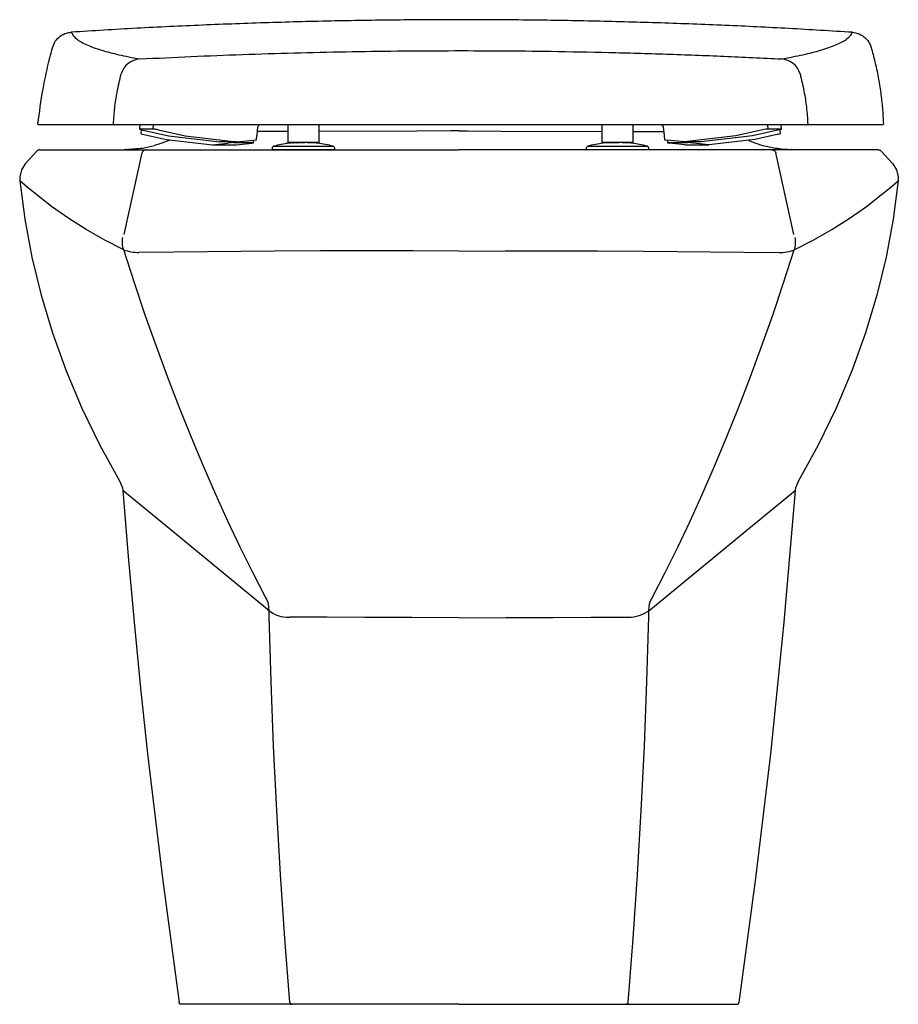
# Model space of a CAD drawing. Header units: millimetres. Extents: x 3572.928 to 3573.348, y 1775.443 to 1775.914.
import ezdxf

# ---------------------------------------------------------------- set-up
doc = ezdxf.new("R2010")
doc.units = ezdxf.units.MM
doc.layers.add('BLOCKS', color=3, linetype='Continuous')
doc.layers.add('SANINDUSA', color=3, linetype='Continuous')

msp = doc.modelspace()

# ---------------------------------------------------------------- linework, layer by layer
at = {"layer": 'BLOCKS', "linetype": 'Continuous'}
for p, q in [((3572.936108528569, 1775.851303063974), (3572.930520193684, 1775.845151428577)), ((3572.937555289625, 1775.851933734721), (3572.988330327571, 1775.851933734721)), ((3572.977757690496, 1775.81145267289), (3572.986400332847, 1775.850405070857)), ((3572.988330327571, 1775.851933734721), (3572.994518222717, 1775.851933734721)), ((3572.994518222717, 1775.851933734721), (3573.137975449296, 1775.851933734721)), ((3573.281432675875, 1775.851933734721), (3573.137975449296, 1775.851933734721)), ((3573.287620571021, 1775.851933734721), (3573.281432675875, 1775.851933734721)), ((3573.338395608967, 1775.851933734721), (3573.287620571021, 1775.851933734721)), ((3573.298193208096, 1775.81145267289), (3573.289550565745, 1775.850405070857)), ((3573.339842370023, 1775.851303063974), (3573.345430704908, 1775.845151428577)), ((3573.046330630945, 1775.636219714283), (3573.045368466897, 1775.637994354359)), ((3573.058101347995, 1775.443369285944), (3573.005025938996, 1775.443369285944)), ((3573.066787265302, 1775.443369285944), (3573.058101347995, 1775.443369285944)), ((3573.137975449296, 1775.443369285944), (3573.066787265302, 1775.443369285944)), ((3573.137975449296, 1775.443369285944), (3573.20916363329, 1775.443369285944)), ((3573.20916363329, 1775.443369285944), (3573.217849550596, 1775.443369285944)), ((3573.217849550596, 1775.443369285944), (3573.270925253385, 1775.443369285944))]:
    msp.add_line(p, q, dxfattribs=at)
at = {"layer": 'BLOCKS', "linetype": 'Continuous', "flags": 128}
for points in [[(3573.056044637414, 1775.860717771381), (3573.053975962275, 1775.860711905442), (3573.041588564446, 1775.860663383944)], [(3573.137975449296, 1775.860933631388), (3573.133975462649, 1775.860926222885), (3573.117975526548, 1775.860893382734), (3573.071044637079, 1775.86076030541)], [(3573.137975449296, 1775.860933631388), (3573.141975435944, 1775.860926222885), (3573.157975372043, 1775.860893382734), (3573.206313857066, 1775.860756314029)], [(3573.221313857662, 1775.860713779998), (3573.221974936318, 1775.860711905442), (3573.235901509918, 1775.860657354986)], [(3572.999646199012, 1775.856620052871), (3572.999274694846, 1775.856448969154), (3572.99536219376, 1775.854960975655), (3572.992257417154, 1775.854016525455)], [(3573.276421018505, 1775.856456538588), (3573.278185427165, 1775.855720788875), (3573.28273156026, 1775.854224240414), (3573.289434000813, 1775.852776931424)], [(3572.937555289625, 1775.85193373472), (3572.937353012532, 1775.851923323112), (3572.937152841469, 1775.851892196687), (3572.936956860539, 1775.851840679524), (3572.936767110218, 1775.851769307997), (3572.936585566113, 1775.8516788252), (3572.936414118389, 1775.851570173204), (3572.936254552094, 1775.85144448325), (3572.936108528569, 1775.851303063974)], [(3572.988330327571, 1775.85193373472), (3572.988000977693, 1775.851906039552), (3572.987680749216, 1775.851823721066), (3572.987378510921, 1775.85168905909), (3572.987102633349, 1775.851505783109), (3572.986860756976, 1775.851278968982), (3572.986659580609, 1775.851014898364), (3572.986504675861, 1775.850720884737), (3572.986400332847, 1775.850405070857)], [(3573.287620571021, 1775.85193373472), (3573.287949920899, 1775.851906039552), (3573.288270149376, 1775.851823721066), (3573.288572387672, 1775.85168905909), (3573.288848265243, 1775.851505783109), (3573.289090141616, 1775.851278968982), (3573.289291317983, 1775.851014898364), (3573.28944622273, 1775.850720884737), (3573.289550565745, 1775.850405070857)], [(3573.338395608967, 1775.85193373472), (3573.33859788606, 1775.851923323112), (3573.338798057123, 1775.851892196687), (3573.338994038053, 1775.851840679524), (3573.339183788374, 1775.851769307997), (3573.339365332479, 1775.8516788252), (3573.339536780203, 1775.851570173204), (3573.339696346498, 1775.85144448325), (3573.339842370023, 1775.851303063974)], [(3572.930520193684, 1775.845151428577), (3572.928682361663, 1775.842331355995), (3572.927850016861, 1775.839037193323), (3572.927872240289, 1775.837114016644)], [(3573.345430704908, 1775.845151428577), (3573.347268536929, 1775.842331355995), (3573.348100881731, 1775.839037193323), (3573.348078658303, 1775.837114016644)], [(3572.927872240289, 1775.837114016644), (3572.930325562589, 1775.818744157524), (3572.933736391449, 1775.800543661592), (3572.93815201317, 1775.782349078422), (3572.943512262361, 1775.764432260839), (3572.95005301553, 1775.746186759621), (3572.957569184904, 1775.728345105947), (3572.966146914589, 1775.7107457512), (3572.975671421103, 1775.693657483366)], [(3572.977599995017, 1775.804065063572), (3572.968640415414, 1775.808725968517), (3572.959702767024, 1775.813795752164), (3572.951294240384, 1775.819074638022), (3572.943046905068, 1775.824862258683), (3572.935195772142, 1775.83102412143), (3572.93145384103, 1775.834143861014), (3572.927872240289, 1775.837114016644)], [(3573.298350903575, 1775.804065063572), (3573.307309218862, 1775.808726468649), (3573.316248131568, 1775.813795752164), (3573.32465350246, 1775.819069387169), (3573.332903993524, 1775.824862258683), (3573.340755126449, 1775.83102412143), (3573.344497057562, 1775.834143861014), (3573.348078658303, 1775.837114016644)], [(3573.348078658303, 1775.837114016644), (3573.345630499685, 1775.818771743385), (3573.342214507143, 1775.800543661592), (3573.337806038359, 1775.782375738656), (3573.332438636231, 1775.764432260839), (3573.325908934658, 1775.746214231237), (3573.318381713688, 1775.728345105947), (3573.309818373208, 1775.710771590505), (3573.300279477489, 1775.693657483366)], [(3572.977599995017, 1775.804065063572), (3572.977356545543, 1775.804786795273), (3572.97716880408, 1775.805525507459), (3572.977037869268, 1775.806276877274), (3572.976964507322, 1775.807036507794), (3572.976949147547, 1775.807799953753), (3572.976991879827, 1775.808562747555), (3572.977092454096, 1775.809320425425), (3572.977250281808, 1775.810068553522)], [(3573.298350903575, 1775.804065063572), (3573.298594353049, 1775.804786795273), (3573.298782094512, 1775.805525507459), (3573.298913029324, 1775.806276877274), (3573.29898639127, 1775.807036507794), (3573.299001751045, 1775.807799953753), (3573.298959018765, 1775.808562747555), (3573.298858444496, 1775.809320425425), (3573.298700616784, 1775.810068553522)], [(3573.045368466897, 1775.637994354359), (3573.039320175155, 1775.649803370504), (3573.03335518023, 1775.661922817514), (3573.027472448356, 1775.674361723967), (3573.021683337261, 1775.68709837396), (3573.015788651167, 1775.700601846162), (3573.010002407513, 1775.714414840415), (3573.004319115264, 1775.728557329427), (3572.998753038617, 1775.743000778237), (3572.993279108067, 1775.757819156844), (3572.987930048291, 1775.772930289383), (3572.982699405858, 1775.788356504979), (3572.977599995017, 1775.804065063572)], [(3573.137975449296, 1775.803504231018), (3573.11586345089, 1775.803584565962), (3573.093752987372, 1775.803605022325), (3573.071702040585, 1775.803565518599), (3573.0496913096, 1775.803465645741), (3573.01769785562, 1775.803209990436), (3573.001753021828, 1775.803032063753), (3572.984907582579, 1775.802807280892)], [(3573.137975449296, 1775.803504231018), (3573.160097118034, 1775.803584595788), (3573.18219791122, 1775.803605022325), (3573.204258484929, 1775.803565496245), (3573.226259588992, 1775.803465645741), (3573.258253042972, 1775.803209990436), (3573.274197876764, 1775.803032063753), (3573.291043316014, 1775.802807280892)], [(3573.230582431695, 1775.637994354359), (3573.236630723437, 1775.649803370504), (3573.242595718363, 1775.661922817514), (3573.248478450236, 1775.674361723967), (3573.254267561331, 1775.68709837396), (3573.260162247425, 1775.700601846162), (3573.265948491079, 1775.714414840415), (3573.271631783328, 1775.728557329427), (3573.277197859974, 1775.743000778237), (3573.282671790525, 1775.757819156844), (3573.288020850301, 1775.772930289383), (3573.293251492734, 1775.788356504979), (3573.298350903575, 1775.804065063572)], [(3572.975671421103, 1775.693657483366), (3572.976957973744, 1775.690383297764), (3572.97715837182, 1775.689047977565)], [(3573.300279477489, 1775.693657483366), (3573.298992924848, 1775.690383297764), (3573.298792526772, 1775.689047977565)], [(3572.97715837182, 1775.689047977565), (3572.979750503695, 1775.657541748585), (3572.982595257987, 1775.626056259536), (3572.985692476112, 1775.594597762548), (3572.989042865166, 1775.563164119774), (3572.996091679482, 1775.503642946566), (3573.004057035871, 1775.444225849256)], [(3573.047172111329, 1775.631531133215), (3573.018365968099, 1775.65519842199), (3572.997521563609, 1775.672318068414), (3572.97715837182, 1775.689047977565)], [(3573.228778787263, 1775.631531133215), (3573.257584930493, 1775.65519842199), (3573.278429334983, 1775.672318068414), (3573.298792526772, 1775.689047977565)], [(3573.298792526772, 1775.689047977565), (3573.293355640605, 1775.626056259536), (3573.286908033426, 1775.563164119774), (3573.27985921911, 1775.503642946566), (3573.271893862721, 1775.444225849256)], [(3573.047172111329, 1775.631531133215), (3573.047087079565, 1775.633342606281), (3573.046817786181, 1775.634840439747), (3573.046330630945, 1775.636219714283)], [(3573.228778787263, 1775.631531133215), (3573.228863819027, 1775.633342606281), (3573.229133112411, 1775.634840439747), (3573.229620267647, 1775.636219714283)], [(3573.229620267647, 1775.636219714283), (3573.229876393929, 1775.636680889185), (3573.230122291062, 1775.637130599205), (3573.230358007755, 1775.637569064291), (3573.230582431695, 1775.637994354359)], [(3573.047187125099, 1775.628741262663), (3573.04716682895, 1775.630139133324), (3573.047172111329, 1775.631531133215)], [(3573.228763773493, 1775.628741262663), (3573.228777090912, 1775.629440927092), (3573.228784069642, 1775.630139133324), (3573.228784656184, 1775.630836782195), (3573.228778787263, 1775.631531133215)], [(3573.057129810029, 1775.444246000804), (3573.054710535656, 1775.474763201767), (3573.052588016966, 1775.505445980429), (3573.050778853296, 1775.536076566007), (3573.0492732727, 1775.566835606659), (3573.048074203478, 1775.597742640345), (3573.047187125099, 1775.628741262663)], [(3573.137975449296, 1775.628220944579), (3573.11547547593, 1775.628258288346), (3573.092975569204, 1775.628324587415), (3573.074932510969, 1775.628399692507), (3573.056889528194, 1775.628495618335)], [(3573.137975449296, 1775.628220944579), (3573.160475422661, 1775.628258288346), (3573.182975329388, 1775.628324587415), (3573.201018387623, 1775.628399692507), (3573.219061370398, 1775.628495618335)], [(3573.218821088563, 1775.444246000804), (3573.221240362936, 1775.474763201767), (3573.223362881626, 1775.505445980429), (3573.225172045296, 1775.536076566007), (3573.226677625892, 1775.566835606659), (3573.227876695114, 1775.597742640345), (3573.228763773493, 1775.628741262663)], [(3573.005025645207, 1775.443369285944), (3573.004851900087, 1775.443385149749), (3573.004683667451, 1775.443432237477), (3573.004526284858, 1775.443509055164), (3573.004384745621, 1775.443613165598), (3573.004263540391, 1775.443741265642), (3573.004166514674, 1775.443889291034), (3573.004096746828, 1775.444052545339), (3573.004056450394, 1775.444225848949)], [(3573.057129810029, 1775.444246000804), (3573.05716737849, 1775.4440694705), (3573.05723542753, 1775.443902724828), (3573.057331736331, 1775.443751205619), (3573.057453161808, 1775.443619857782), (3573.057595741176, 1775.44351296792), (3573.057754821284, 1775.44343402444), (3573.05792521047, 1775.443385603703), (3573.058101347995, 1775.443369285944)], [(3573.218821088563, 1775.444246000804), (3573.218783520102, 1775.4440694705), (3573.218715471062, 1775.443902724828), (3573.21861916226, 1775.443751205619), (3573.218497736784, 1775.443619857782), (3573.218355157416, 1775.44351296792), (3573.218196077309, 1775.44343402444), (3573.218025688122, 1775.443385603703), (3573.217849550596, 1775.443369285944)], [(3573.270925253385, 1775.443369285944), (3573.271098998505, 1775.443385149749), (3573.271267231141, 1775.443432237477), (3573.271424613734, 1775.443509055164), (3573.271566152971, 1775.443613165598), (3573.271687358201, 1775.443741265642), (3573.271784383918, 1775.443889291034), (3573.271854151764, 1775.444052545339), (3573.271894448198, 1775.444225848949)]]:
    msp.add_lwpolyline(points, dxfattribs=at)
at = {"layer": 'BLOCKS'}
for centre, radius, start, end in [((3572.968009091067, 1776.02274890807), 0.1709766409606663, 273.6471428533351, 276.2143057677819), ((3572.978580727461, 1775.903440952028), 0.05128182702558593, 278.9026452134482, 285.4677903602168), ((3573.297896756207, 1775.906312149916), 0.05419998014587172, 261.0171130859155, 269.1214382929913), ((3572.978981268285, 1775.850464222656), 0.001657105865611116, 93.32346171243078, 117.5268541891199), ((3573.296954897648, 1775.850456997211), 0.001665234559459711, 62.47440891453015, 86.1848901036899), ((3572.986183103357, 1775.832074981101), 0.02929548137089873, 252.9633094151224, 267.5045616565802), ((3573.291322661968, 1775.823041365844), 0.02023601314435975, 269.2090412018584, 290.3230877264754), ((3573.056085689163, 1775.642993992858), 0.0145206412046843, 229.0553841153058, 273.1734232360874), ((3573.219071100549, 1775.645536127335), 0.017040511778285, 269.9672840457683, 304.7281104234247)]:
    msp.add_arc(centre, radius, start, end, dxfattribs=at)
at = {"layer": 'SANINDUSA'}
for p, q in [((3572.985296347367, 1775.863842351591), (3572.985121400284, 1775.861834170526)), ((3572.991638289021, 1775.861877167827), (3572.985287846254, 1775.861867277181)), ((3572.991638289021, 1775.861877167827), (3572.991811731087, 1775.863868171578)), ((3573.041412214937, 1775.858757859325), (3573.041799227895, 1775.86293968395)), ((3573.056044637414, 1775.863847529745), (3573.056044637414, 1775.855347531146)), ((3573.071044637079, 1775.855347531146), (3573.071044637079, 1775.863847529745)), ((3573.206313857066, 1775.863847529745), (3573.206313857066, 1775.855347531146)), ((3573.221313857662, 1775.855347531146), (3573.221313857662, 1775.863847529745)), ((3573.235690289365, 1775.86293968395), (3573.236076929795, 1775.858761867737)), ((3573.285582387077, 1775.863858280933), (3573.285755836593, 1775.861867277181)), ((3573.29210627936, 1775.861857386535), (3573.285755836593, 1775.861867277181)), ((3573.292272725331, 1775.86182427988), (3573.292097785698, 1775.863832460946)), ((3572.985902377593, 1775.861559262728), (3572.985780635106, 1775.859771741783)), ((3572.986303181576, 1775.861465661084), (3572.999055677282, 1775.858643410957)), ((3572.986617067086, 1775.859462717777), (3572.99802430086, 1775.856806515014)), ((3572.994241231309, 1775.861478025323), (3573.006993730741, 1775.858655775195)), ((3572.999055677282, 1775.858643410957), (3573.023656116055, 1775.855796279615)), ((3573.006993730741, 1775.858655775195), (3573.031594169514, 1775.855808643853)), ((3573.041143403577, 1775.856747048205), (3573.041319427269, 1775.85876767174)), ((3573.236074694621, 1775.858757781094), (3573.236250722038, 1775.856737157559)), ((3573.270400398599, 1775.858645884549), (3573.245799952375, 1775.855798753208)), ((3573.278338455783, 1775.858633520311), (3573.253738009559, 1775.855786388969)), ((3573.283152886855, 1775.861468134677), (3573.270400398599, 1775.858645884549)), ((3573.291090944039, 1775.861455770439), (3573.278338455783, 1775.858633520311)), ((3573.290872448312, 1775.859462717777), (3573.279465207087, 1775.856806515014)), ((3573.291708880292, 1775.859771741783), (3573.291586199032, 1775.861573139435)), ((3572.99802430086, 1775.856806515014), (3573.020004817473, 1775.854279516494)), ((3573.020004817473, 1775.854279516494), (3573.027423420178, 1775.855166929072)), ((3573.020004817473, 1775.854279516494), (3573.03147634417, 1775.854279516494)), ((3573.031594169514, 1775.855808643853), (3573.023656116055, 1775.855796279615)), ((3573.030258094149, 1775.855806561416), (3573.030228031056, 1775.855365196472)), ((3573.030228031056, 1775.855365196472), (3573.039405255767, 1775.855365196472)), ((3573.03147634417, 1775.854279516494), (3573.038894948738, 1775.855166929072)), ((3573.031594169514, 1775.855808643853), (3573.039915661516, 1775.856587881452)), ((3573.039763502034, 1775.855329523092), (3573.039848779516, 1775.856581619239)), ((3573.048544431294, 1775.852448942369), (3573.048544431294, 1775.851933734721)), ((3573.04950100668, 1775.853648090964), (3573.049518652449, 1775.853648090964)), ((3573.049518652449, 1775.853648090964), (3573.049521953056, 1775.853648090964)), ((3573.056156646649, 1775.855063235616), (3573.055523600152, 1775.854978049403)), ((3573.058436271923, 1775.855198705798), (3573.059003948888, 1775.855287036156)), ((3573.078544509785, 1775.851933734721), (3573.078544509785, 1775.852448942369)), ((3573.198813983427, 1775.852448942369), (3573.198813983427, 1775.851933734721)), ((3573.210813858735, 1775.855347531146), (3573.210813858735, 1775.855307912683)), ((3573.228814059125, 1775.851933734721), (3573.228814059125, 1775.852448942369)), ((3573.245799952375, 1775.855798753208), (3573.237478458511, 1775.856577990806)), ((3573.237642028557, 1775.856562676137), (3573.237726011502, 1775.855329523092)), ((3573.238084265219, 1775.855365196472), (3573.247261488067, 1775.855365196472)), ((3573.24601317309, 1775.854279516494), (3573.238594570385, 1775.855166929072)), ((3573.253738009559, 1775.855786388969), (3573.245799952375, 1775.855798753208)), ((3573.24601317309, 1775.854279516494), (3573.257484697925, 1775.854279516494)), ((3573.257484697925, 1775.854279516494), (3573.25006609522, 1775.855166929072)), ((3573.279465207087, 1775.856806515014), (3573.257484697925, 1775.854279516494))]:
    msp.add_line(p, q, dxfattribs=at)
for centre, radius, start, end in [((3572.985968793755, 1775.885431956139), 0.009965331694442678, 93.74712201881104, 163.7465304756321), ((3573.29153990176, 1775.885433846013), 0.009962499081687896, 16.2712680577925, 86.23829783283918), ((3572.973187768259, 1775.864345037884), 0.0004975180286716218, 176.4006839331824, 269.6387461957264), ((3573.04279497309, 1775.862847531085), 0.001000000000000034, 90, 175.2609272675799), ((3573.234694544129, 1775.862847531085), 0.001000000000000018, 4.487523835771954, 90), ((3573.304302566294, 1775.864345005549), 0.0004974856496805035, 270.3604663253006, 3.510859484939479)]:
    msp.add_arc(centre, radius, start, end, dxfattribs=at)
for centre, major_axis, ratio, start_param, end_param in [((3572.987096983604, 1775.861466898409), (0.001975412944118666, -0.0003684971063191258), 0.07926120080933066, 2.742896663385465, 4.313692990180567), ((3572.993447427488, 1775.86147678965), (0.001975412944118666, -0.0003684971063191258), 0.07926120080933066, 1.172100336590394, 2.74289666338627), ((3573.283946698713, 1775.861466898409), (0.001975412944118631, 0.0003684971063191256), 0.07926120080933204, 0.3986959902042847, 1.969492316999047), ((3573.290297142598, 1775.861457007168), (0.001975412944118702, 0.0003684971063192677), 0.07926120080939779, 5.111084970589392, 6.681881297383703), ((3572.987764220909, 1775.859462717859), (0.001983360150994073, -0.0003110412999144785), 0.1072517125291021, 3.151006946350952, 4.112555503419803), ((3573.28972529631, 1775.859462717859), (0.001983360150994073, 0.0003110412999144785), 0.1072517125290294, 5.312222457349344, 6.273771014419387), ((3573.02857057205, 1775.855166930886), (0.002015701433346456, 0.0001635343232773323), 0.05561173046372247, 0.6009024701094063, 2.171698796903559), ((3573.037747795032, 1775.855166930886), (0.002015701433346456, 0.0001635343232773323), 0.05561173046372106, 5.313291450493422, 6.884087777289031), ((3573.039121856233, 1775.856586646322), (0.002021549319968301, 0.0001607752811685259), 0.03304567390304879, 5.113294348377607, 6.277640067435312), ((3573.238272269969, 1775.856576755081), (0.002021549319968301, -0.0001607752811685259), 0.03304567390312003, 3.147137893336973, 4.311483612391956), ((3573.239741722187, 1775.855166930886), (0.002015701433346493, -0.0001635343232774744), 0.05561173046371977, 2.540690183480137, 4.11148651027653), ((3573.248918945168, 1775.855166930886), (0.002015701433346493, -0.0001635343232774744), 0.05561173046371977, 0.9698938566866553, 2.540690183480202)]:
    msp.add_ellipse(centre, major_axis=major_axis, ratio=ratio, start_param=start_param, end_param=end_param, dxfattribs=at)
for points, knots in [([(3573.326113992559, 1775.908097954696), (3573.316003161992, 1775.90872305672), (3573.295781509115, 1775.909973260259), (3573.265199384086, 1775.911447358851), (3573.234461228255, 1775.912623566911), (3573.203490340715, 1775.913473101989), (3573.172357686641, 1775.913996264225), (3573.14109404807, 1775.914187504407), (3573.109827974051, 1775.914046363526), (3573.078419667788, 1775.913569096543), (3573.046896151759, 1775.912750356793), (3573.015291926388, 1775.911578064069), (3572.983805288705, 1775.910089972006), (3572.96296193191, 1775.908812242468), (3572.952543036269, 1775.908173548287)], [0, 0, 0, 0, 0.0820858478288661, 0.1641716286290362, 0.2465899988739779, 0.3290083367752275, 0.4121498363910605, 0.4953345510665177, 0.578519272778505, 0.6616607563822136, 0.7462228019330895, 0.8308301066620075, 0.9154376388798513, 1, 1, 1, 1]), ([(3572.943492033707, 1775.900738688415), (3572.943891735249, 1775.901799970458), (3572.944690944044, 1775.903922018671), (3572.947123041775, 1775.906357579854), (3572.949852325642, 1775.907809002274), (3572.951755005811, 1775.90806678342), (3572.952543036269, 1775.908173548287)], [0, 0, 0, 0, 0.2683870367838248, 0.5366436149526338, 0.8080923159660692, 0.9999999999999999, 0.9999999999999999, 0.9999999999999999, 0.9999999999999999]), ([(3572.952543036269, 1775.908173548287), (3572.952775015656, 1775.907658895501), (3572.953238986, 1775.906629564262), (3572.954741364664, 1775.905134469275), (3572.956835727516, 1775.903676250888), (3572.959581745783, 1775.902260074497), (3572.962964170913, 1775.90088519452), (3572.966773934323, 1775.899623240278), (3572.970893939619, 1775.898466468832), (3572.975231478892, 1775.897407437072), (3572.979988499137, 1775.896374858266), (3572.983541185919, 1775.895708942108), (3572.985317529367, 1775.895375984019)], [0, 0, 0, 0, 0.1066179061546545, 0.2132411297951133, 0.3198590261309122, 0.4266698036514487, 0.5334859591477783, 0.6402967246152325, 0.7301968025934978, 0.8200968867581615, 0.910048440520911, 1, 1, 1, 1]), ([(3573.292193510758, 1775.895374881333), (3573.294016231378, 1775.895707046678), (3573.297661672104, 1775.896371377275), (3573.302553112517, 1775.897402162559), (3573.307021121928, 1775.898460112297), (3573.311166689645, 1775.89958752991), (3573.314940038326, 1775.900788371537), (3573.318274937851, 1775.902067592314), (3573.321048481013, 1775.903384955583), (3573.323378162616, 1775.90482359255), (3573.325201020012, 1775.906387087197), (3573.325809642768, 1775.907527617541), (3573.326113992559, 1775.908097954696)], [0, 0, 0, 0, 0.09040697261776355, 0.180813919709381, 0.2712735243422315, 0.3617331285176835, 0.461935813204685, 0.5621385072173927, 0.6624132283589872, 0.7626879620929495, 0.881329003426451, 1, 1, 1, 1]), ([(3573.326113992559, 1775.908097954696), (3573.327243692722, 1775.907910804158), (3573.329503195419, 1775.907536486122), (3573.332398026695, 1775.905569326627), (3573.334268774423, 1775.903202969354), (3573.334878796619, 1775.901486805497), (3573.335103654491, 1775.900854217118)], [0, 0, 0, 0, 0.2794878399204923, 0.5590010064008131, 0.8374451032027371, 1, 1, 1, 1]), ([(3572.936560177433, 1775.864405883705), (3572.937312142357, 1775.869925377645), (3572.938755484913, 1775.880519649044), (3572.941361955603, 1775.892592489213), (3572.943074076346, 1775.899140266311), (3572.943492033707, 1775.900738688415)], [0, 0, 0, 0, 0.4511897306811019, 0.8660262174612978, 1, 1, 1, 1]), ([(3573.335103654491, 1775.900854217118), (3573.33571652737, 1775.898622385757), (3573.337000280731, 1775.893947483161), (3573.33851569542, 1775.886708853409), (3573.339716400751, 1775.879251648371), (3573.34057053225, 1775.87179713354), (3573.340839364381, 1775.866846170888), (3573.340973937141, 1775.864367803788)], [0, 0, 0, 0, 0.1875585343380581, 0.3928692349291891, 0.5987073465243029, 0.7991197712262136, 1, 1, 1, 1]), ([(3572.985317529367, 1775.895375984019), (3572.993472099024, 1775.895775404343), (3573.009781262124, 1775.896574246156), (3573.034396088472, 1775.897528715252), (3573.059103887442, 1775.898297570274), (3573.083777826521, 1775.89885722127), (3573.108371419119, 1775.899211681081), (3573.132890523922, 1775.899362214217), (3573.157436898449, 1775.899308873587), (3573.183028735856, 1775.899040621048), (3573.209622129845, 1775.89852851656), (3573.237217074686, 1775.897737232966), (3573.264766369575, 1775.896710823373), (3573.283051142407, 1775.89582019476), (3573.292193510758, 1775.895374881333)], [0, 0, 0, 0, 0.08037680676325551, 0.160753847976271, 0.2413716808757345, 0.3219896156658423, 0.4014476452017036, 0.4809057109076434, 0.5605885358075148, 0.6402713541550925, 0.730037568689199, 0.8198036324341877, 0.9099019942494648, 1, 1, 1, 1]), ([(3572.972691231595, 1775.864376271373), (3572.972870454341, 1775.866909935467), (3572.973230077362, 1775.871993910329), (3572.974420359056, 1775.879992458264), (3572.975705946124, 1775.885331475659), (3572.976401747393, 1775.888221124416)], [0, 0, 0, 0, 0.3130797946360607, 0.628216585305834, 1, 1, 1, 1]), ([(3573.301103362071, 1775.888225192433), (3573.301765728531, 1775.885486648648), (3573.303034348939, 1775.880241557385), (3573.30424666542, 1775.872246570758), (3573.304614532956, 1775.867005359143), (3573.304799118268, 1775.864375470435)], [0, 0, 0, 0, 0.3524754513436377, 0.6750908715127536, 1, 1, 1, 1]), ([(3572.937055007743, 1775.863847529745), (3572.936998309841, 1775.863853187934), (3572.936884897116, 1775.863864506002), (3572.936733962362, 1775.863952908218), (3572.936621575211, 1775.864082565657), (3572.936556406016, 1775.864241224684), (3572.936558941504, 1775.864351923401), (3572.936560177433, 1775.864405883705)], [0, 0, 0, 0, 0.2040907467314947, 0.4082424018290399, 0.6108384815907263, 0.8103024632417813, 1, 1, 1, 1]), ([(3572.973184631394, 1775.863847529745), (3572.971466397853, 1775.863847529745), (3572.968029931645, 1775.863847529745), (3572.963351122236, 1775.863847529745), (3572.959021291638, 1775.863847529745), (3572.954592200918, 1775.863847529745), (3572.950234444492, 1775.863847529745), (3572.946157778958, 1775.863847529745), (3572.942783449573, 1775.863847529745), (3572.940132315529, 1775.863847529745), (3572.938141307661, 1775.863847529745), (3572.937417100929, 1775.863847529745), (3572.937055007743, 1775.863847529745)], [0, 0, 0, 0, 0.08184898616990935, 0.1636979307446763, 0.2455861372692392, 0.3274743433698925, 0.4394464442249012, 0.5514248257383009, 0.663396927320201, 0.7755958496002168, 0.8878010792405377, 1, 1, 1, 1]), ([(3572.98082820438, 1775.863847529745), (3572.980143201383, 1775.863847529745), (3572.978425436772, 1775.863847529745), (3572.97602802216, 1775.863847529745), (3572.97398020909, 1775.863847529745), (3572.973449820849, 1775.863847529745), (3572.973184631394, 1775.863847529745)], [0, 0, 0, 0, 0.1809975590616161, 0.4538829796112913, 0.726946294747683, 1, 1, 1, 1]), ([(3573.296662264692, 1775.863847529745), (3573.288388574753, 1775.863847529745), (3573.271841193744, 1775.863847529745), (3573.246842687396, 1775.863847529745), (3573.221733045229, 1775.863847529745), (3573.196016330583, 1775.863847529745), (3573.169742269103, 1775.863847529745), (3573.142897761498, 1775.863847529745), (3573.116014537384, 1775.863847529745), (3573.089012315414, 1775.863847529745), (3573.061951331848, 1775.863847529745), (3573.03482706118, 1775.863847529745), (3573.007759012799, 1775.863847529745), (3572.989805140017, 1775.863847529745), (3572.98082820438, 1775.863847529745)], [0, 0, 0, 0, 0.07936098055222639, 0.1587219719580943, 0.2383543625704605, 0.3179867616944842, 0.402403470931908, 0.4868201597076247, 0.5715637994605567, 0.656307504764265, 0.7420592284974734, 0.8278109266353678, 0.9139054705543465, 1, 1, 1, 1]), ([(3573.304305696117, 1775.863847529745), (3573.304153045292, 1775.863847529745), (3573.303769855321, 1775.863847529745), (3573.302234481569, 1775.863847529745), (3573.299754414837, 1775.863847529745), (3573.29769296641, 1775.863847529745), (3573.296662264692, 1775.863847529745)], [0, 0, 0, 0, 0.1807301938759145, 0.4536758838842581, 0.7268439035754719, 1, 1, 1, 1]), ([(3573.340476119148, 1775.863847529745), (3573.340113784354, 1775.863847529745), (3573.339389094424, 1775.863847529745), (3573.337400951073, 1775.863847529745), (3573.334751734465, 1775.863847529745), (3573.33137524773, 1775.863847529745), (3573.327288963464, 1775.863847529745), (3573.322922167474, 1775.863847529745), (3573.318486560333, 1775.863847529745), (3573.314152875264, 1775.863847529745), (3573.309468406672, 1775.863847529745), (3573.30602659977, 1775.863847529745), (3573.304305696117, 1775.863847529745)], [0, 0, 0, 0, 0.111955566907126, 0.2239174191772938, 0.3358729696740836, 0.4480554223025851, 0.5602441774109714, 0.672426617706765, 0.7543003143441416, 0.8361740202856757, 0.9180870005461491, 1, 1, 1, 1]), ([(3573.340973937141, 1775.864367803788), (3573.340970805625, 1775.864312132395), (3573.340964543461, 1775.864200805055), (3573.340886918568, 1775.864049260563), (3573.340768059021, 1775.863931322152), (3573.340624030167, 1775.863859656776), (3573.340522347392, 1775.863851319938), (3573.340476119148, 1775.863847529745)], [0, 0, 0, 0, 0.2049954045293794, 0.4099339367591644, 0.6161974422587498, 0.8255110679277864, 1, 1, 1, 1]), ([(3573.049452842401, 1775.853648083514), (3573.049326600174, 1775.853598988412), (3573.04907411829, 1775.85350079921), (3573.048781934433, 1775.8532107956), (3573.048582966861, 1775.852850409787), (3573.048557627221, 1775.852580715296), (3573.048544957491, 1775.852445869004)], [0, 0, 0, 0, 0.2500062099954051, 0.5000073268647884, 0.7500054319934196, 0.9999999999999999, 0.9999999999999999, 0.9999999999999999, 0.9999999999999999]), ([(3573.056723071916, 1775.855160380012), (3573.055466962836, 1775.854968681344), (3573.052952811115, 1775.854584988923), (3573.050503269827, 1775.853927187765), (3573.049277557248, 1775.853598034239)], [0, 0, 0, 0, 0.4996154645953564, 1, 1, 1, 1]), ([(3573.049521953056, 1775.853648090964), (3573.049515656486, 1775.853648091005), (3573.049496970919, 1775.853648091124), (3573.050057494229, 1775.853648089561), (3573.051139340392, 1775.853648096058), (3573.05272246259, 1775.853648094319), (3573.054720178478, 1775.85364809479), (3573.057060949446, 1775.853648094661), (3573.059642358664, 1775.853648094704), (3573.062372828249, 1775.853648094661), (3573.065157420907, 1775.853648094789), (3573.067879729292, 1775.853648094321), (3573.070426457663, 1775.853648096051), (3573.07271115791, 1775.853648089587), (3573.074648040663, 1775.853648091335), (3573.076164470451, 1775.853648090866), (3573.0771591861, 1775.853648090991), (3573.077639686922, 1775.853648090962), (3573.077585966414, 1775.853648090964), (3573.077569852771, 1775.853648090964)], [0, 0, 0, 0, 0.03205009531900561, 0.09511117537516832, 0.1575806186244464, 0.2200502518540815, 0.2831110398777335, 0.3461721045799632, 0.4086416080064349, 0.471111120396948, 0.5341721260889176, 0.5972331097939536, 0.6597026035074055, 0.7221722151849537, 0.785233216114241, 0.8482943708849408, 0.9107637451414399, 0.9732332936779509, 1, 1, 1, 1]), ([(3573.071044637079, 1775.855347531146), (3573.070931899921, 1775.855347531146), (3573.070706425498, 1775.855347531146), (3573.06897206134, 1775.855347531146), (3573.06649296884, 1775.855347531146), (3573.06354463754, 1775.855347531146), (3573.060596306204, 1775.855347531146), (3573.058117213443, 1775.855347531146), (3573.056382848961, 1775.855347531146), (3573.056157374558, 1775.855347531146), (3573.056044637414, 1775.855347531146)], [0, 0, 0, 0, 0.125000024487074, 0.250000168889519, 0.3749999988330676, 0.4999999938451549, 0.6249999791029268, 0.7499998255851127, 0.874999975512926, 1, 1, 1, 1]), ([(3573.057363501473, 1775.855146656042), (3573.0573606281, 1775.855146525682), (3573.056840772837, 1775.855122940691), (3573.056527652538, 1775.855096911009), (3573.056216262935, 1775.855071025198)], [0, 0, 0, 0, 0.005527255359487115, 1, 1, 1, 1]), ([(3573.071565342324, 1775.854978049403), (3573.071359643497, 1775.855014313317), (3573.070983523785, 1775.855080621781), (3573.069934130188, 1775.855166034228), (3573.068843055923, 1775.855231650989), (3573.067584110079, 1775.855288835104), (3573.066262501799, 1775.855338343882), (3573.064859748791, 1775.855347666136), (3573.063300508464, 1775.855335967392), (3573.061659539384, 1775.855321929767), (3573.060183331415, 1775.855304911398), (3573.059016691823, 1775.85528852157), (3573.057968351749, 1775.855268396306), (3573.05761592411, 1775.855253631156), (3573.057428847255, 1775.855245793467)], [0, 0, 0, 0, 0.1096743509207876, 0.2005392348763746, 0.2762470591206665, 0.3391187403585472, 0.4307331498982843, 0.4920112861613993, 0.5700221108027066, 0.6770266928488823, 0.7434440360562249, 0.8193149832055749, 0.9040881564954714, 1, 1, 1, 1]), ([(3573.059440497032, 1775.855347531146), (3573.059491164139, 1775.855354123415), (3573.059572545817, 1775.85536471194), (3573.059669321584, 1775.855376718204), (3573.059723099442, 1775.85538328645), (3573.059750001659, 1775.855386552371), (3573.059763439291, 1775.855388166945), (3573.059770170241, 1775.855388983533), (3573.059773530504, 1775.855389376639), (3573.059775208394, 1775.855389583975), (3573.059776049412, 1775.855389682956), (3573.059776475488, 1775.855389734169), (3573.059776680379, 1775.855389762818), (3573.059776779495, 1775.855389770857), (3573.059776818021, 1775.855389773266), (3573.059776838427, 1775.855389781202), (3573.059809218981, 1775.855376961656), (3573.060033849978, 1775.855405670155), (3573.060156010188, 1775.855328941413), (3573.060194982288, 1775.855304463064)], [0, 0, 0, 0, 0.1995128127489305, 0.3204581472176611, 0.3809287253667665, 0.4111637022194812, 0.4262857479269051, 0.4338418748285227, 0.437624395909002, 0.439515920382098, 0.4404569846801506, 0.4409276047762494, 0.4411675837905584, 0.4412873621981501, 0.4413152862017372, 0.4413273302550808, 0.4413441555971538, 0.8217750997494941, 1, 1, 1, 1]), ([(3573.077811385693, 1775.853598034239), (3573.0765856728, 1775.85392718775), (3573.074136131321, 1775.85458498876), (3573.071621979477, 1775.854968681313), (3573.07036587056, 1775.855160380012)], [0, 0, 0, 0, 0.5003846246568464, 1, 1, 1, 1]), ([(3573.078544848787, 1775.852445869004), (3573.078532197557, 1775.852580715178), (3573.078506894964, 1775.852850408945), (3573.078307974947, 1775.853210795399), (3573.078015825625, 1775.853500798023), (3573.077763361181, 1775.85359899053), (3573.077637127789, 1775.853648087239)], [0, 0, 0, 0, 0.2499957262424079, 0.4999940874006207, 0.749994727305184, 1, 1, 1, 1]), ([(3573.199721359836, 1775.853648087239), (3573.19959512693, 1775.853598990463), (3573.199342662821, 1775.853500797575), (3573.199050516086, 1775.853210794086), (3573.198851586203, 1775.852850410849), (3573.198826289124, 1775.852580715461), (3573.198813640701, 1775.852445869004)], [0, 0, 0, 0, 0.2500041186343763, 0.5000048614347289, 0.750004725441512, 0.9999999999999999, 0.9999999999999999, 0.9999999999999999, 0.9999999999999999]), ([(3573.206992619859, 1775.855160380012), (3573.205736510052, 1775.854968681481), (3573.20322235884, 1775.854584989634), (3573.200772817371, 1775.853927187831), (3573.199547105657, 1775.853598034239)], [0, 0, 0, 0, 0.499615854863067, 0.9999999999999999, 0.9999999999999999, 0.9999999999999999, 0.9999999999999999]), ([(3573.199788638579, 1775.853648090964), (3573.199780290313, 1775.853648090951), (3573.199757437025, 1775.853648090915), (3573.20032509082, 1775.853648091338), (3573.201409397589, 1775.853648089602), (3573.202991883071, 1775.853648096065), (3573.204989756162, 1775.853648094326), (3573.207330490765, 1775.85364809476), (3573.209911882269, 1775.853648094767), (3573.212642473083, 1775.853648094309), (3573.215426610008, 1775.85364809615), (3573.218150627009, 1775.853648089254), (3573.220691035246, 1775.853648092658), (3573.222999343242, 1775.853648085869), (3573.224229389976, 1775.853648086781), (3573.224847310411, 1775.853648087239)], [0, 0, 0, 0, 0.04597259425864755, 0.125849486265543, 0.2049775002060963, 0.2841049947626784, 0.3639818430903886, 0.4438585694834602, 0.522986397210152, 0.6021140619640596, 0.6819909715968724, 0.7618678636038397, 0.8409953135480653, 0.9201231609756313, 0.9999999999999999, 0.9999999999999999, 0.9999999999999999, 0.9999999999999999]), ([(3573.213813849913, 1775.855347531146), (3573.212831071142, 1775.855347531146), (3573.210865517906, 1775.855347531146), (3573.208386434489, 1775.855347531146), (3573.206652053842, 1775.855347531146), (3573.206426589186, 1775.855347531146), (3573.206313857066, 1775.855347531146)], [0, 0, 0, 0, 0.2500001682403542, 0.4999992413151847, 0.7500000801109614, 1, 1, 1, 1]), ([(3573.218532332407, 1775.855257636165), (3573.218351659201, 1775.855266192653), (3573.217679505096, 1775.855298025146), (3573.21652028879, 1775.855339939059), (3573.215129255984, 1775.855347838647), (3573.213569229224, 1775.855335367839), (3573.211926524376, 1775.855321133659), (3573.210448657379, 1775.855304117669), (3573.209281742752, 1775.855287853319), (3573.208234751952, 1775.855267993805), (3573.207884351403, 1775.855253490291), (3573.206992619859, 1775.855160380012)], [0, 0, 0, 0, 0.04835890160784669, 0.179908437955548, 0.2679590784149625, 0.3803297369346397, 0.5345947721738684, 0.6303568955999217, 0.7397236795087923, 0.8618747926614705, 1, 1, 1, 1]), ([(3573.221313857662, 1775.855347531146), (3573.221201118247, 1775.855347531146), (3573.220975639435, 1775.855347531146), (3573.219241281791, 1775.855347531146), (3573.216762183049, 1775.855347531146), (3573.214796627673, 1775.855347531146), (3573.213813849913, 1775.855347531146)], [0, 0, 0, 0, 0.2500000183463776, 0.5, 0.7499999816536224, 1, 1, 1, 1]), ([(3573.221834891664, 1775.854978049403), (3573.221627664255, 1775.855014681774), (3573.221248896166, 1775.855081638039), (3573.220187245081, 1775.855167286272), (3573.219274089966, 1775.855224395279), (3573.218693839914, 1775.855250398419), (3573.218532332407, 1775.855257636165)], [0, 0, 0, 0, 0.3593666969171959, 0.6568466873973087, 0.9044862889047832, 1, 1, 1, 1]), ([(3573.228080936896, 1775.853598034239), (3573.226855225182, 1775.853927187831), (3573.224405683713, 1775.854584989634), (3573.221891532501, 1775.854968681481), (3573.220635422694, 1775.855160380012)], [0, 0, 0, 0, 0.500384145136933, 0.9999999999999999, 0.9999999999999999, 0.9999999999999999, 0.9999999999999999]), ([(3573.224847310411, 1775.853648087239), (3573.225384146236, 1775.853648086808), (3573.226452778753, 1775.853648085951), (3573.227423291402, 1775.853648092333), (3573.227908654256, 1775.853648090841), (3573.227855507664, 1775.853648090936), (3573.227839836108, 1775.853648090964)], [0, 0, 0, 0, 0.2945074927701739, 0.586250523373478, 0.8779959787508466, 1, 1, 1, 1]), ([(3573.228813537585, 1775.852445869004), (3573.228800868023, 1775.852580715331), (3573.228775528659, 1775.852850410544), (3573.228576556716, 1775.853210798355), (3573.228284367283, 1775.853500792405), (3573.228031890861, 1775.853598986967), (3573.227905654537, 1775.853648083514)], [0, 0, 0, 0, 0.2499952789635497, 0.499995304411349, 0.7500013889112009, 1, 1, 1, 1]), ([(3573.078473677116, 1775.851933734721), (3573.078490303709, 1775.851933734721), (3573.078546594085, 1775.851933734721), (3573.078035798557, 1775.851933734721), (3573.076977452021, 1775.851933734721), (3573.075363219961, 1775.851933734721), (3573.073301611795, 1775.851933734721), (3573.070869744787, 1775.851933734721), (3573.06815897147, 1775.851933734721), (3573.06526131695, 1775.851933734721), (3573.062297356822, 1775.851933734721), (3573.059391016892, 1775.851933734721), (3573.056643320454, 1775.851933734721), (3573.054151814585, 1775.851933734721), (3573.052025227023, 1775.851933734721), (3573.05034091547, 1775.851933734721), (3573.049186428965, 1775.851933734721), (3573.0485811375, 1775.851933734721), (3573.048606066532, 1775.851933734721), (3573.048615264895, 1775.851933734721)], [0, 0, 0, 0, 0.02607581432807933, 0.08828130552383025, 0.1504869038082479, 0.2132813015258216, 0.276075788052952, 0.338281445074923, 0.4004868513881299, 0.4632813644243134, 0.5260758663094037, 0.5882814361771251, 0.6504869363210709, 0.7132813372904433, 0.7760759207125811, 0.8382814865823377, 0.9004868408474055, 0.9632814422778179, 1, 1, 1, 1]), ([(3573.225557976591, 1775.851933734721), (3573.224900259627, 1775.851933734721), (3573.223590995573, 1775.851933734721), (3573.221133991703, 1775.851933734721), (3573.218429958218, 1775.851933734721), (3573.215530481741, 1775.851933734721), (3573.212567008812, 1775.851933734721), (3573.209660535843, 1775.851933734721), (3573.206912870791, 1775.851933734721), (3573.20442136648, 1775.851933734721), (3573.202294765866, 1775.851933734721), (3573.200610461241, 1775.851933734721), (3573.199455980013, 1775.851933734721), (3573.198850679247, 1775.851933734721), (3573.198875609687, 1775.851933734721), (3573.198884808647, 1775.851933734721)], [0, 0, 0, 0, 0.07981830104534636, 0.1588878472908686, 0.2379572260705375, 0.3177755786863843, 0.3975936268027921, 0.4766635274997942, 0.55573277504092, 0.6355512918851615, 0.7153693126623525, 0.7944388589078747, 0.8735086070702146, 0.9533265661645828, 1, 1, 1, 1]), ([(3573.228743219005, 1775.851933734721), (3573.228759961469, 1775.851933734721), (3573.228816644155, 1775.851933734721), (3573.228299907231, 1775.851933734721), (3573.227266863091, 1775.851933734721), (3573.226129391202, 1775.851933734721), (3573.225557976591, 1775.851933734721)], [0, 0, 0, 0, 0.122260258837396, 0.413919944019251, 0.7055797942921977, 1, 1, 1, 1])]:
    msp.add_open_spline(points, degree=3, knots=knots, dxfattribs=at)

doc.saveas('drawing.dxf')
